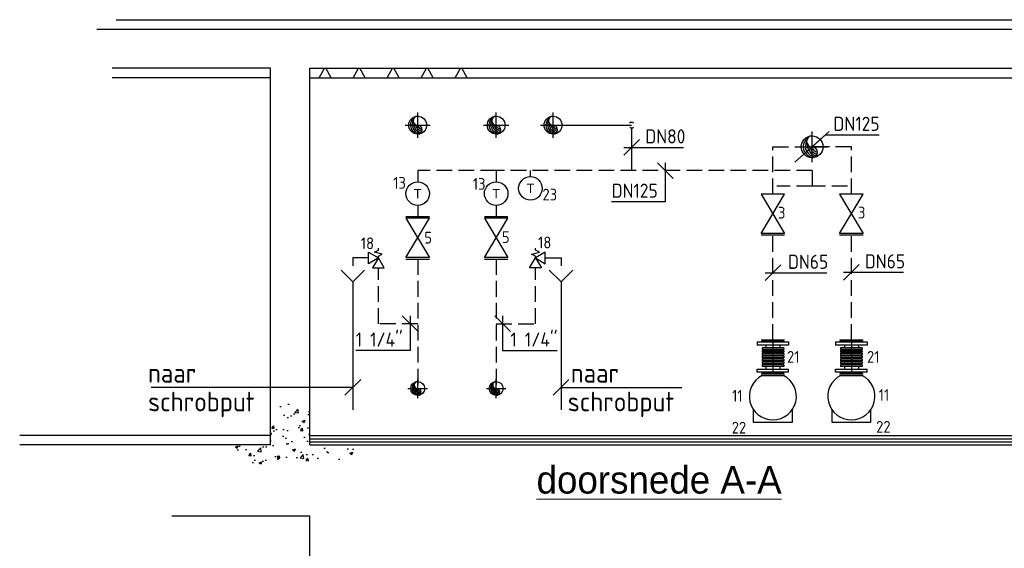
# Model space of a CAD drawing. Header units: millimetres. Extents: x -1489 to 19089, y -12782 to 4226.
# Tile 4 of 6: x -971 to 5300, y 858 to 4226. Entities that reach past the tile are written whole.
import ezdxf
from ezdxf.enums import TextEntityAlignment as Align

# ---------------------------------------------------------------- set-up
doc = ezdxf.new("R2010")
doc.units = ezdxf.units.MM
doc.header["$LTSCALE"] = 20
for name, pattern in [('2322107', [2000, 1000, 1000]), ('2322108', [7, 5, -2]), ('CENTER2', [28.575, 19.05, -3.175, 3.175, -3.175])]:
    doc.linetypes.add(name, pattern=pattern)
for name, color, linetype in [('BL$2----BOUWKUNDIG', 8, 'Continuous'), ('WL531---_D', 5, 'Continuous'), ('WL531---_HARTLIJN', 1, 'CENTER2'), ('WL561---', 4, 'Continuous'), ('WL561---_AANVOER', 1, '2322107'), ('WL561---_AANVOER_D', 1, 'Continuous'), ('WL561---_AANVOER_HARTLIJ', 1, 'CENTER2'), ('WL561---_RETOUR', 5, '2322108'), ('WL561---_RETOUR_D', 5, 'Continuous'), ('WL561---_RETOUR_HARTLIJN', 1, 'CENTER2'), ('WM5501--', 1, 'Continuous'), ('WM561---', 1, 'Continuous'), ('WM561---_AANVOER', 1, 'Continuous'), ('WM561---_RETOUR', 1, 'Continuous')]:
    doc.layers.add(name, color=color, linetype=linetype)
doc.layers.add('BL$5----', color=7, linetype='Continuous', lineweight=0)
doc.styles.add('BURO-018', font='BUROFONT', dxfattribs={"height": 1.8})
doc.styles.add('EURO', font='eurr____.ttf', dxfattribs={"height": 90})
doc.styles.add('STABICAD-018', font='ISOCP.SHX', dxfattribs={"height": 90})
doc.styles.add('STABICAD-025', font='ISOCP.SHX', dxfattribs={"height": 125})
doc.dimstyles.new('STABICAD', dxfattribs={"dimscale": 50, "dimtxt": 90, "dimasz": 2, "dimexe": 0, "dimexo": 0, "dimgap": 1.5, "dimtad": 0, "dimdec": 0, "dimrnd": 5, "dimzin": 0, "dimdsep": 46, "dimtxsty": 'STABICAD-018', "dimblk1": 'OBLIQUE', "dimblk2": 'OBLIQUE', "dimsah": 1, "dimcen": -3, "dimadec": 1, "dimazin": 0, "dimtfac": 1, "dimtdec": 0, "dimtofl": 0, "dimtmove": 2, "dimatfit": 3, "dimfxl": 1, "dimtvp": 1.055556, "dimtolj": 1, "dimtzin": 0, "dimarcsym": 0})

# ---------------------------------------------------------------- blocks, each defined once
blk = doc.blocks.new('PI_SYM115')
at = {"color": 0, "linetype": 'Continuous'}
for p, q in [((-2.5, 1.5), (2.5, -1.5)), ((-2.5, -1.5), (-2.5, 1.5)), ((2.5, 1.5), (-2.5, -1.5)), ((2.5, -1.5), (2.5, 1.5))]:
    blk.add_line(p, q, dxfattribs=at)
at = {"color": 0, "linetype": 'Continuous', "style": 'BURO-018'}
blk.add_attdef('PRODUCTCODE', text='', height=1.8, dxfattribs=at).set_placement((0, 0), align=Align.MIDDLE)
blk = doc.blocks.new('*U41')
at = {"color": 2, "linetype": 'Continuous'}
for p, q in [((-100, 69), (-97, 69)), ((-100, 69), (-100, -69)), ((-97, 100), (-77, 100)), ((-97, -100), (-97, 100)), ((-77, 100), (-77, -100)), ((-59, 69), (-49, 69)), ((-59, 69), (-59, -69)), ((-49, 69), (-49, -69)), ((-41, 69), (-31, 69)), ((-41, 69), (-41, -69)), ((-31, 69), (-31, -69)), ((-23, 69), (-13, 69)), ((-23, 69), (-23, -69)), ((-13, 69), (-13, -69)), ((-5, 69), (5, 69)), ((-5, 69), (-5, -69)), ((5, 69), (5, -69)), ((13, 69), (23, 69)), ((13, 69), (13, -69)), ((23, 69), (23, -69)), ((31, 69), (41, 69)), ((31, 69), (31, -69)), ((41, 69), (41, -69)), ((49, 69), (59, 69)), ((49, 69), (49, -69)), ((59, 69), (59, -69)), ((97, 100), (77, 100)), ((77, -100), (77, 100)), ((97, 100), (97, -100)), ((100, 69), (97, 69)), ((100, -69), (100, 69)), ((-77, 44.4), (-59, 44.4)), ((-49, 44.4), (-41, 44.4)), ((-31, 44.4), (-23, 44.4)), ((-13, 44.4), (-5, 44.4)), ((5, 44.4), (13, 44.4)), ((23, 44.4), (31, 44.4)), ((41, 44.4), (49, 44.4)), ((59, 44.4), (77, 44.4)), ((-77, -44.4), (-59, -44.4)), ((-49, -44.4), (-41, -44.4)), ((-31, -44.4), (-23, -44.4)), ((-13, -44.4), (-5, -44.4)), ((5, -44.4), (13, -44.4)), ((23, -44.4), (31, -44.4)), ((41, -44.4), (49, -44.4)), ((59, -44.4), (77, -44.4)), ((-100, -69), (-97, -69)), ((-97, -100), (-77, -100)), ((-59, -69), (-49, -69)), ((-41, -69), (-31, -69)), ((-23, -69), (-13, -69)), ((-5, -69), (5, -69)), ((13, -69), (23, -69)), ((31, -69), (41, -69)), ((49, -69), (59, -69)), ((97, -100), (77, -100)), ((100, -69), (97, -69))]:
    blk.add_line(p, q, dxfattribs=at)
at = {"layer": 'WL531---_HARTLIJN', "linetype": 'CENTER2'}
blk.add_line((-100, 0), (100, 0), dxfattribs=at)
at = {"layer": 'WL561---', "color": 1, "style": 'STABICAD-018'}
blk.add_attdef('PRODUCTCODE', (4852.9, 2861.1), '', height=1.8, dxfattribs=at)
at = {"layer": 'WL561---', "color": 2}
for tag, p, style in [('CODE', (4669.5, 2777.8), 'STABICAD-018'), ('FREETEXT', (4669.5, 2727.8), 'STABICAD-018'), ('SECTIONCODE', (4669.5, 2677.8), 'STABICAD-025'), ('POSITIONCODE', (4669.5, 2677.8), 'STABICAD-025')]:
    blk.add_attdef(tag, p, '', height=1.2, dxfattribs=dict(at, style=style))
blk = doc.blocks.new('*U42')
at = {"color": 0, "linetype": 'Continuous'}
blk.add_circle((0, 0), 69.8, dxfattribs=at)
for centre, radius, start, end in [((0, 34.9), 34.9, 90, 270), ((13.6, 1.3), 69.8, 122.9221, 266.96282), ((26.7, 5.3), 69.8, 151.6522, 263.7819), ((38.8, 11.8), 69.8, 174.6069, 260.27164), ((49.4, 20.5), 69.8, 192.35012, 256.1233), ((58.1, 31), 69.8, 206.1028, 250.64194), ((0, -34.9), 34.9, 270, 90)]:
    blk.add_arc(centre, radius, start, end, dxfattribs=at)
at = {"layer": 'WL561---_RETOUR_HARTLIJN', "linetype": 'CENTER2'}
for p, q in [((0, -97.8, 100), (0, 97.8, 100)), ((-97.8, 0, 100), (97.8, 0, 100))]:
    blk.add_line(p, q, dxfattribs=at)
blk.add_circle((0, 0), 0.0125, dxfattribs=at)
at = {"layer": 'WL561---', "color": 2, "style": 'STABICAD-025'}
for tag in ['CODE', 'SECTIONCODE', 'POSITIONCODE']:
    blk.add_attdef(tag, (4057.2, 4180.4), '', height=1.2, dxfattribs=at)
blk = doc.blocks.new('PI_SYM112')
at = {"color": 0, "linetype": 'Continuous'}
blk.add_circle((0, 0), 1.5, dxfattribs=at)
at = {"color": 0, "linetype": 'Continuous', "style": 'BURO-018'}
for tag, height in [('PRODUCTCODE', 1.8), ('INDICATIONTEXT', 1.3)]:
    blk.add_attdef(tag, text='', height=height, dxfattribs=at).set_placement((0, 0), align=Align.MIDDLE)
blk = doc.blocks.new('*U12')
at = {"color": 0, "linetype": 'Continuous'}
blk.add_circle((0, 0, -300), 57.1, dxfattribs=at)
for centre, radius, start, end in [((11.1, 1.1, -300), 57.1, 122.9221, 266.96282), ((21.9, 4.4, -300), 57.1, 151.6522, 263.7819), ((0, 28.6, -300), 28.6, 90, 270), ((31.8, 9.6, -300), 57.1, 174.6069, 260.27164), ((40.4, 16.7, -300), 57.1, 192.35012, 256.1233), ((47.5, 25.4, -300), 57.1, 206.1028, 250.64194), ((0, -28.6, -300), 28.6, 270, 90)]:
    blk.add_arc(centre, radius, start, end, dxfattribs=at)
at = {"layer": 'WL561---_AANVOER_HARTLIJ', "linetype": 'CENTER2'}
for p, q in [((0, -80, 100), (0, 80, 100)), ((-80, 0, 100), (80, 0, 100))]:
    blk.add_line(p, q, dxfattribs=at)
blk.add_circle((0, 0, -300), 0.0125, dxfattribs=at)
at = {"layer": 'WM561---', "color": 2, "style": 'STABICAD-018'}
for tag, p in [('SECTIONCODE', (2875.8, -3252.3, 349.5)), ('POSITIONCODE', (2875.8, -3252.3, 349.5)), ('CODE', (2875.8, -3312.3, 300))]:
    blk.add_attdef(tag, p, '', height=1.2, dxfattribs=at)
blk = doc.blocks.new('*U35')
at = {"color": 0, "linetype": '2322107'}
blk.add_line((0, 0), (0, 0, -500), dxfattribs=at)
at = {"color": 0, "linetype": 'Continuous'}
for start, end in [(45, 135), (228.27583, 315)]:
    blk.add_arc((0, 0), 17.5, start, end, dxfattribs=at)
at = {"layer": 'WL561---_AANVOER', "color": 2, "style": 'STABICAD-018'}
for tag, p in [('SECTIONCODE', (2525.8, -3162.3, -249.5)), ('POSITIONCODE', (2525.8, -3162.3, -249.5)), ('CODE', (2525.8, -3312.3))]:
    blk.add_attdef(tag, p, '', height=1.2, dxfattribs=at)
blk = doc.blocks.new('*U18')
at = {"color": 0, "linetype": 'Continuous'}
blk.add_circle((0, 0, -300), 44.5, dxfattribs=at)
for centre, radius, start, end in [((8.7, 0.9, -300), 44.5, 122.9221, 266.96282), ((17, 3.4, -300), 44.5, 151.6522, 263.7819), ((0, 22.2, -300), 22.2, 90, 270), ((24.7, 7.5, -300), 44.5, 174.6069, 260.27164), ((31.4, 13, -300), 44.5, 192.35012, 256.1233), ((37, 19.8, -300), 44.5, 206.1028, 250.64194), ((0, -22.2, -300), 22.2, 270, 90)]:
    blk.add_arc(centre, radius, start, end, dxfattribs=at)
at = {"layer": 'WL561---_RETOUR_HARTLIJN', "linetype": 'CENTER2'}
for p, q in [((-62.2, 0, 100), (62.2, 0, 100)), ((0, -62.2, 100), (0, 62.2, 100))]:
    blk.add_line(p, q, dxfattribs=at)
blk.add_circle((0, 0, -300), 0.0125, dxfattribs=at)
at = {"layer": 'WL561---', "color": 2, "style": 'STABICAD-018'}
for tag, p in [('SECTIONCODE', (4426.8, -3252.3, 349.5)), ('POSITIONCODE', (4426.8, -3252.3, 349.5)), ('CODE', (4426.8, -3312.3, 300))]:
    blk.add_attdef(tag, p, '', height=1.2, dxfattribs=at)
blk = doc.blocks.new('PI_SYM161')
at = {"color": 0, "linetype": 'Continuous'}
for p, q in [((-2, 0), (-2.5, 0)), ((-1.5, -1), (-2, 0)), ((-1, 1), (-1.5, -1)), ((-1.5, -2.5), (0, 0)), ((-0.5, 0), (-1, 1)), ((0, 0), (-0.5, 0)), ((2.5, 1.5), (0, 0)), ((0, 0), (1.5, -2.5)), ((0, 0), (2.5, -1.5)), ((2.5, -1.5), (2.5, 1.5)), ((1.5, -2.5), (-1.5, -2.5))]:
    blk.add_line(p, q, dxfattribs=at)
at = {"color": 0, "linetype": 'Continuous', "style": 'BURO-018', "flags": 1}
for tag, p in [('SW_CODE', (0, 0)), ('SW_WIDTH', (0, -2.5)), ('SW_FLOW', (0, -5))]:
    blk.add_attdef(tag, p, '', height=1.8, dxfattribs=at)
blk = doc.blocks.new('PI_SYM173')
at = {"color": 0, "linetype": 'Continuous'}
for p, q in [((-1.5, 5), (0, 3.5)), ((0, 3.5), (1.5, 5)), ((0, 3.5), (0, 0))]:
    blk.add_line(p, q, dxfattribs=at)
at = {"color": 0, "linetype": 'Continuous', "style": 'BURO-018', "flags": 1}
blk.add_attdef('CODE', text='', height=1.8, dxfattribs=at).set_placement((0.18, 1.62), align=Align.CENTER)
blk = doc.blocks.new('*U45')
at = {"color": 0, "linetype": 'Continuous'}
for p, q in [((50, -50), (-50, 50)), ((0, 50), (0, -170.6)), ((0, -170.6), (-347, -170.6))]:
    blk.add_line(p, q, dxfattribs=at)
at = {"color": 0, "linetype": 'Continuous', "style": 'STABICAD-018'}
blk.add_text("1 1/4''", height=90, dxfattribs=at).set_placement((-347, -145.6))
at = {"layer": 'WL561---', "color": 2, "style": 'STABICAD-025'}
blk.add_attdef('CODE', (1481.4, 3052.9), '', height=1.2, dxfattribs=at)
blk = doc.blocks.new('*U46')
at = {"color": 0, "linetype": 'Continuous'}
for p, q in [((50, -50), (-50, 50)), ((0, 50), (0, -170.6)), ((0, -170.6), (347, -170.6))]:
    blk.add_line(p, q, dxfattribs=at)
at = {"color": 0, "linetype": 'Continuous', "style": 'STABICAD-018'}
blk.add_text("1 1/4''", height=90, dxfattribs=at).set_placement((50, -145.6))
at = {"layer": 'WL561---', "color": 2, "style": 'STABICAD-025'}
blk.add_attdef('CODE', (2132.1, 3052.9), '', height=1.2, dxfattribs=at)
blk = doc.blocks.new('_Oblique')
at = {"color": 0, "linetype": 'ByBlock', "lineweight": -2}
blk.add_line((-0.5, -0.5), (0.5, 0.5), dxfattribs=at)
blk = doc.blocks.new('*U47')
at = {"color": 0, "linetype": 'Continuous'}
for p, q in [((-50, -50), (50, 50)), ((-50, 0), (37.3, 0)), ((37.3, 0), (330.4, 0))]:
    blk.add_line(p, q, dxfattribs=at)
at = {"color": 0, "linetype": 'Continuous', "style": 'STABICAD-018'}
blk.add_text('DN80', height=90, dxfattribs=at).set_placement((87.3, 25))
at = {"layer": 'WM561---_RETOUR', "color": 2, "style": 'STABICAD-025'}
blk.add_attdef('CODE', (2925.8, 4176.8), '', height=1.2, dxfattribs=at)
blk = doc.blocks.new('*U48')
at = {"color": 0, "linetype": 'Continuous'}
for p, q in [((50, -50), (-50, 50)), ((0, 50), (0, -198.2)), ((0, -198.2), (-341.7, -198.2))]:
    blk.add_line(p, q, dxfattribs=at)
at = {"color": 0, "linetype": 'Continuous', "style": 'STABICAD-018'}
blk.add_text('DN125', height=90, dxfattribs=at).set_placement((-341.7, -173.2))
at = {"layer": 'WM561---_RETOUR', "color": 2, "style": 'STABICAD-025'}
blk.add_attdef('CODE', (3140.5, 4028.8), '', height=1.2, dxfattribs=at)
blk = doc.blocks.new('*U49')
at = {"color": 0, "linetype": 'Continuous'}
for p, q in [((-109.2, -97.2), (109.2, 97.2)), ((0, 0), (85.9, 76.4)), ((85.9, 76.4), (427.6, 76.4))]:
    blk.add_line(p, q, dxfattribs=at)
at = {"color": 0, "linetype": 'Continuous', "style": 'STABICAD-018'}
blk.add_text('DN125', height=90, dxfattribs=at).set_placement((135.9, 101.4))
at = {"layer": 'WM561---_RETOUR', "color": 2, "style": 'STABICAD-025'}
blk.add_attdef('CODE', (4075.6, 4180.4), '', height=1.2, dxfattribs=at)
blk = doc.blocks.new('*U50')
at = {"color": 0, "linetype": 'Continuous'}
for p, q in [((-50, -50), (50, 50)), ((-50, 0), (46.2, 0)), ((46.2, 0), (342.9, 0))]:
    blk.add_line(p, q, dxfattribs=at)
at = {"color": 0, "linetype": 'Continuous', "style": 'STABICAD-018'}
blk.add_text('DN65', height=90, dxfattribs=at).set_placement((96.2, 25))
at = {"layer": 'WM561---_RETOUR', "color": 2, "style": 'STABICAD-025'}
blk.add_attdef('CODE', (3825.6, 3377.8), '', height=1.2, dxfattribs=at)
blk = doc.blocks.new('*U51')
at = {"color": 0, "linetype": 'Continuous'}
for p, q in [((-50, -50), (50, 50)), ((-50, 0), (35.7, 0)), ((35.7, 0), (332.5, 0))]:
    blk.add_line(p, q, dxfattribs=at)
at = {"color": 0, "linetype": 'Continuous', "style": 'STABICAD-018'}
blk.add_text('DN65', height=90, dxfattribs=at).set_placement((85.7, 25))
at = {"layer": 'WM561---_RETOUR', "color": 2, "style": 'STABICAD-025'}
blk.add_attdef('CODE', (4325.6, 3380.6), '', height=1.2, dxfattribs=at)

msp = doc.modelspace()

# ---------------------------------------------------------------- hatches: boundary and pattern name
at = {"layer": 'BL$2----BOUWKUNDIG'}
h = msp.add_hatch(dxfattribs=at)
h.set_pattern_fill('ISOLATIE', color=256, scale=15, pattern_type=2)
h.set_pattern_definition([(60, (0, -764.36), (-162.38, 93.75), []), (120, (0, -764.36), (-162.38, -93.75), [])])
h.paths.add_polyline_path([(875.8, 3916.1), (875.8, 3856.1), (1998.2, 3856.1), (1998.2, 3916.1)])
h = msp.add_hatch(dxfattribs=at)
h.set_pattern_fill('AR-CONC', color=256)
h.set_pattern_definition([(50, (0, -764.36), (182.185, -15.939), [19.05, -209.55]), (355, (0, -764.36), (-35.243, 191.057), [15.24, -167.641]), (100.4514, (15.18, -765.69), (146.941, 175.118), [16.19, -178.09]), (46.184, (0, -713.56), (271.079, -42.042), [28.575, -314.325]), (96.636, (22.6, -717.06), (237.404, 247.426), [24.285, -267.136]), (351.184, (0, -713.56), (237.404, 247.426), [22.86, -251.46]), (21, (25.4, -726.26), (151.614, -102.265), [19.05, -209.55]), (326, (25.4, -726.26), (61.802, 184.188), [15.24, -167.64]), (71.4514, (38.03, -734.78), (213.416, 81.923), [16.19, -178.09]), (37.5, (0, -764.36), (3.0886, 84.555), [0, -165.608, 0, -170.18, 0, -168.275]), (7.5, (0, -764.36), (66.8197, 100.1806), [0, -97.028, 0, -161.798, 0, -64.135]), (327.5, (-56.64, -764.36), (135.5906, -5.7287), [0, -63.5, 0, -198.12, 0, -262.89]), (317.5, (-82.04, -764.36), (148.129, 25.4265), [0, -82.55, 0, -131.572, 0, -186.69])])
h.paths.add_polyline_path([(398.1, 1516.1), (438.3, 1417.9), (589.8, 1391.2), (690, 1377.8), (752.4, 1417.9), (846, 1373.3), (1044.3, 1424.6), (1164.7, 1424.6), (1164.7, 1516.1), (875.8, 1516.1), (875.8, 1747.4), (765.8, 1803.1), (674.4, 1754.1), (625.8, 1754.1), (625.8, 1516.1)])

# ---------------------------------------------------------------- linework, layer by layer
for p, q in [((-355.9, 4226.1), (7850.4, 4226.1)), ((-480.4, 4166.1), (7850.4, 4166.1)), ((625.8, 3916.1), (-382.7, 3916.1)), ((625.8, 1516.1), (625.8, 3916.1)), ((875.8, 1516.1), (875.8, 3916.1)), ((875.8, 3916.1), (8346.4, 3916.1)), ((625.8, 3856.1), (-382.7, 3856.1)), ((875.8, 3856.1), (7595.8, 3856.1)), ((625.8, 1576.1), (-971.1, 1576.1)), ((875.8, 1576.1), (7595.8, 1576.1)), ((625.8, 1516.1), (-971.1, 1516.1)), ((875.8, 1556.1), (7595.8, 1556.1)), ((875.8, 1536.1), (7595.8, 1536.1)), ((875.8, 1516.1), (8346.4, 1516.1)), ((875.8, 1062.7), (-3.2, 1062.7)), ((875.8, -5678), (875.8, 1062.7))]:
    msp.add_line(p, q, dxfattribs=at)
at = {"layer": 'WL561---', "color": 2, "linetype": 'Continuous'}
msp.add_line((2281.7, 3226.1, 400), (2281.7, 3264.4, 400), dxfattribs=at)
at = {"layer": 'WL561---'}
for p, q in [((1150.7, 2380.2, 400), (1150.7, 1740.6, 400)), ((2476.5, 2380.2, 400), (2476.5, 1740.6, 400))]:
    msp.add_line(p, q, dxfattribs=at)
for points in [[(3700.6, 1743.1), (3700.6, 1661), (3950.6, 1661), (3950.6, 1743.1)], [(4200.6, 1743.1), (4200.6, 1661), (4450.6, 1661), (4450.6, 1743.1)]]:
    msp.add_lwpolyline(points, dxfattribs=at)
for centre in [(3825.6, 1826), (4325.6, 1826)]:
    msp.add_arc(centre, 150, 116.84593, 63.15407, dxfattribs=at)
at = {"layer": 'WL561---_AANVOER', "linetype": '2322107'}
for p, q in [((2425.8, 3553.8), (2925.8, 3553.8)), ((2925.8, 3536.3), (2925.8, 3264.4))]:
    msp.add_line(p, q, dxfattribs=at)
at = {"layer": 'WL561---_AANVOER', "color": 2}
for p, q in [((1488.6, 2971.1), (1638.6, 2971.1)), ((1988.6, 2971.1), (2138.6, 2971.1)), ((1488.6, 2701.1), (1638.6, 2701.1)), ((1988.6, 2701.1), (2138.6, 2701.1))]:
    msp.add_line(p, q, dxfattribs=at)
at = {"layer": 'WL561---_AANVOER', "color": 2, "linetype": '2322107'}
for p, q in [((3750.6, 2854.1), (3900.6, 2854.1)), ((4250.6, 2854.1), (4400.6, 2854.1)), ((3750.6, 2186), (3900.6, 2186)), ((3750.6, 2176), (3900.6, 2176)), ((4250.6, 2186), (4400.6, 2186)), ((4250.6, 2176), (4400.6, 2176)), ((3750.6, 1969.8), (3900.6, 1969.8)), ((3750.6, 1959.8), (3900.6, 1959.8)), ((4250.6, 1969.8), (4400.6, 1969.8)), ((4250.6, 1959.8), (4400.6, 1959.8))]:
    msp.add_line(p, q, dxfattribs=at)
at = {"layer": 'WL561---_RETOUR', "linetype": '2322108'}
for p, q in [((3825.6, 3114.1), (3825.6, 3416.1)), ((3825.6, 3416.1), (4075.6, 3416.1)), ((4325.6, 3416.1), (4075.6, 3416.1)), ((4325.6, 3114.1), (4325.6, 3416.1)), ((1563.6, 3264.4), (1563.6, 3192.7)), ((2063.6, 3264.4), (1563.6, 3264.4)), ((4075.6, 3264.4), (2063.6, 3264.4)), ((2063.6, 3264.4), (2063.6, 3192.7)), ((4075.6, 3264.4), (4075.6, 3164.4)), ((4075.6, 3164.4), (3850.6, 3164.4)), ((4300.6, 3164.4), (4075.6, 3164.4)), ((1563.6, 3042.7), (1563.6, 2971.1)), ((2063.6, 3042.7), (2063.6, 2971.1)), ((3825.6, 2186), (3825.6, 2864.1)), ((4325.6, 2186), (4325.6, 2864.1)), ((1250.7, 2707.7), (1150.7, 2707.7)), ((1150.7, 2707.7), (1150.7, 2657.7)), ((1563.6, 2701.1), (1563.6, 1876.1)), ((2063.6, 2701.1), (2063.6, 1876.1)), ((2376.5, 2707.7), (2476.5, 2707.7)), ((2476.5, 2707.7), (2476.5, 2657.7)), ((1313.6, 2288.6), (1313.6, 2645.2)), ((2313.6, 2288.6), (2313.6, 2645.2)), ((1563.6, 2288.6), (1313.6, 2288.6)), ((2063.6, 2288.6), (2313.6, 2288.6))]:
    msp.add_line(p, q, dxfattribs=at)

# ---------------------------------------------------------------- block references
at = {"layer": 'WL531---_D', "color": 2, "linetype": 'Continuous', "rotation": 270}
for p in [(3825.6, 2076), (4325.6, 2076)]:
    msp.add_blockref('*U41', p, dxfattribs=at)
at = {"layer": 'WL561---', "color": 2, "linetype": 'Continuous'}
ref = msp.add_blockref('PI_SYM112', (2281.7, 3151.1), dxfattribs=dict(at, xscale=50, yscale=50, zscale=50))
ref.add_attrib('INDICATIONTEXT', 'T', dxfattribs={"layer": '0', "color": 2, "linetype": 'Continuous', "height": 60, "style": 'BURO-018'}).set_placement((2281.7, 3151.1), align=Align.MIDDLE)
ref = msp.add_blockref('PI_SYM112', (1563.6, 3117.7), dxfattribs=dict(at, xscale=50, yscale=50, zscale=50))
ref.add_attrib('INDICATIONTEXT', 'T', dxfattribs={"layer": '0', "color": 2, "linetype": 'Continuous', "height": 60, "style": 'BURO-018'}).set_placement((1563.6, 3117.7), align=Align.MIDDLE)
ref = msp.add_blockref('PI_SYM112', (2063.6, 3117.7), dxfattribs=dict(at, xscale=50, yscale=50, zscale=50))
ref.add_attrib('INDICATIONTEXT', 'T', dxfattribs={"layer": '0', "color": 2, "linetype": 'Continuous', "height": 60, "style": 'BURO-018'}).set_placement((2063.6, 3117.7), align=Align.MIDDLE)
at = {"layer": 'WL561---', "linetype": 'Continuous', "yscale": 50, "zscale": 50}
for p, xscale in [((1150.7, 2380.2), 50), ((2476.5, 2380.2), -50)]:
    msp.add_blockref('PI_SYM173', p, dxfattribs=dict(at, xscale=xscale))
at = {"layer": 'WL561---_AANVOER', "linetype": '2322107'}
msp.add_blockref('*U35', (2925.8, 3553.8), dxfattribs=at)
at = {"layer": 'WL561---_AANVOER', "color": 2, "linetype": '2322107', "xscale": 50, "yscale": 50, "zscale": 50, "rotation": 90}
for p in [(3825.6, 2989.1), (4325.6, 2989.1), (1563.6, 2836.1), (2063.6, 2836.1)]:
    msp.add_blockref('PI_SYM115', p, dxfattribs=at)
at = {"layer": 'WL561---_AANVOER_D', "linetype": 'Continuous'}
for p in [(1563.6, 3553.8, 300), (2063.6, 3553.8, 300), (2425.8, 3553.8, 300)]:
    msp.add_blockref('*U12', p, dxfattribs=at)
at = {"layer": 'WL561---_RETOUR', "color": 2, "linetype": '2322108', "extrusion": (0, 0, -1), "yscale": 25, "zscale": 25}
for p, xscale, rotation in [((-1313.2, 2707.7, -200), -25, 90.0000000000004), ((-2314, 2707.7, -200), 25, 269.9999999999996)]:
    msp.add_blockref('PI_SYM161', p, dxfattribs=dict(at, xscale=xscale, rotation=rotation))
at = {"layer": 'WL561---_RETOUR_D', "linetype": 'Continuous'}
for name, p in [('*U42', (4075.6, 3416.1)), ('*U18', (1563.6, 1876.1, 300)), ('*U18', (2063.6, 1876.1, 300))]:
    msp.add_blockref(name, p, dxfattribs=at)
at = {"layer": 'WM561---_AANVOER', "linetype": 'Continuous'}
msp.add_blockref('*U47', (2925.8, 3412.4), dxfattribs=at)
at = {"layer": 'WM561---_RETOUR', "linetype": 'Continuous'}
for name, p in [('*U49', (4075.6, 3416.1)), ('*U48', (3140.5, 3264.4)), ('*U50', (3825.6, 2613.4)), ('*U51', (4325.6, 2616.2)), ('*U45', (1515.8, 2288.6)), ('*U46', (2104.6, 2288.6))]:
    msp.add_blockref(name, p, dxfattribs=at)

# ---------------------------------------------------------------- texts
at = {"layer": 'BL$5----', "style": 'EURO'}
msp.add_text('%%Udoorsnede A-A', height=175, dxfattribs=at).set_placement((2320.6, 1206.4))
at = {"layer": 'WM5501--', "style": 'STABICAD-018'}
for s, p in [('13', (1407.6, 3148.8)), ('13', (1914.5, 3142.1)), ('23', (2358.3, 3074)), ('3', (3858.1, 2958.7)), ('3', (4367.4, 2959.8)), ('18', (1201.2, 2763.5)), ('5', (1605.8, 2799.4)), ('5', (2100.2, 2803)), ('18', (2330.3, 2768.9)), ('21', (3915.4, 2040)), ('21', (4424.9, 2040)), ('11', (3565.9, 1791.8)), ('11', (4499.8, 1797.3)), ('22', (3563.7, 1588.9)), ('22', (4483.5, 1594.2))]:
    msp.add_text(s, height=75, dxfattribs=at).set_placement(p)
at = {"layer": 'WM561---_RETOUR', "style": 'STABICAD-025'}
for s, p in [('naar', (-153.3, 1912.7, 400)), ('naar', (2539.2, 1912.7, 400)), ('schrobput', (-153.3, 1730.3, 400)), ('schrobput', (2519.2, 1730.3, 400))]:
    msp.add_text(s, height=125, dxfattribs=at).set_placement(p)

# ---------------------------------------------------------------- leaders
at = {"layer": 'WM561---_RETOUR'}
for points in [[(1150.7, 1882.4, 400), (-134, 1882.4, 400)], [(2476.5, 1882.4, 400), (3246.7, 1882.4, 400)]]:
    msp.add_leader(points, dimstyle='STABICAD', override={"dimscale": 50, "dimgap": 1.5, "dimtad": 0, "dimldrblk": 'Oblique'}, dxfattribs=at)

doc.saveas('drawing.dxf')
